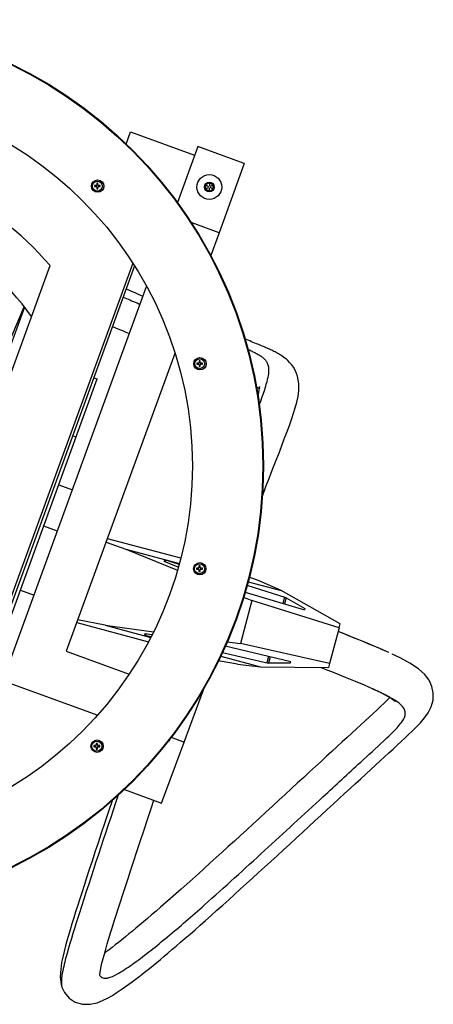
# Model space of a CAD drawing. Header units: millimetres. Extents: x 134 to 1131, y 498 to 1294.
# Tile 4 of 4: x 797 to 1131, y 499 to 1294. Entities that reach past the tile are written whole.
import ezdxf

# ---------------------------------------------------------------- set-up
doc = ezdxf.new("R2010")
doc.units = ezdxf.units.MM
doc.header["$LTSCALE"] = 116.208197
doc.layers.get('0').update_dxf_attribs({"linetype": 'CONTINUOUS'})

msp = doc.modelspace()

# ---------------------------------------------------------------- linework, layer by layer
at = {"color": 7, "linetype": 'Continuous'}
for p, q in [((882.84, 1193.87), (886.41, 1203.64)), ((886.41, 1203.64), (938.08, 1184.78)), ((940.68, 1191.92), (924.16, 1146.68)), ((978.26, 1178.2), (940.68, 1191.92)), ((978.26, 1178.2), (957.82, 1122.21)), ((859.06, 1162.21), (859.06, 1160.67)), ((859.98, 1162.21), (859.06, 1162.21)), ((859.98, 1160.67), (859.98, 1162.21)), ((950.01, 1162.6), (947.01, 1160.87)), ((950.01, 1162.6), (950.01, 1159.84)), ((953.01, 1160.87), (950.01, 1162.6)), ((857.22, 1160.37), (857.22, 1159.45)), ((858.76, 1160.37), (857.22, 1160.37)), ((857.22, 1159.45), (858.76, 1159.45)), ((858, 1160.37), (858, 1159.45)), ((859.98, 1161.43), (859.06, 1161.43)), ((859.06, 1159.15), (859.06, 1157.61)), ((859.06, 1158.39), (859.98, 1158.39)), ((859.06, 1157.61), (859.98, 1157.61)), ((859.98, 1157.61), (859.98, 1159.15)), ((861.82, 1160.37), (860.28, 1160.37)), ((860.28, 1159.45), (861.82, 1159.45)), ((861.04, 1159.45), (861.04, 1160.37)), ((861.82, 1159.45), (861.82, 1160.37)), ((947.01, 1160.87), (947, 1157.41)), ((947, 1157.41), (949.39, 1158.78)), ((947, 1157.41), (950, 1155.67)), ((947.01, 1160.87), (949.4, 1159.49)), ((950, 1155.67), (950, 1158.43)), ((950, 1155.67), (953, 1157.4)), ((953.01, 1160.87), (950.61, 1159.49)), ((953, 1157.4), (950.61, 1158.78)), ((953, 1157.4), (953.01, 1160.87)), ((924.36, 1147.2), (923.59, 1147.48)), ((957.82, 1122.21), (935.34, 1130.42)), ((957.82, 1122.22), (951.1, 1103.81)), ((672.94, 688.89), (821.42, 1095.64)), ((888.16, 1097.66), (722.68, 644.35)), ((889.5, 1095.48), (732.63, 665.76)), ((783.07, 760.19), (899.33, 1078.65)), ((896.47, 1070.81), (892.63, 1072.44)), ((800.68, 1062.13), (689.69, 758.09)), ((708.03, 845.3), (800.45, 1062.44)), ((882.41, 1042.01), (885.48, 1040.7)), ((922.23, 1024.73), (834.36, 784.04)), ((942.67, 1018.68), (941.75, 1018.68)), ((941.75, 1018.68), (941.75, 1017.14)), ((942.67, 1017.14), (942.67, 1018.68)), ((941.45, 1016.84), (939.91, 1016.84)), ((939.91, 1016.84), (939.91, 1015.92)), ((939.91, 1015.92), (941.45, 1015.92)), ((940.69, 1016.84), (940.69, 1015.92)), ((942.67, 1017.9), (941.75, 1017.9)), ((941.75, 1015.62), (941.75, 1014.08)), ((941.75, 1014.86), (942.67, 1014.86)), ((941.75, 1014.08), (942.67, 1014.08)), ((942.67, 1014.08), (942.67, 1015.62)), ((944.51, 1016.84), (942.97, 1016.84)), ((942.97, 1015.92), (944.51, 1015.92)), ((943.73, 1015.92), (943.73, 1016.84)), ((944.51, 1015.92), (944.51, 1016.84)), ((754.1, 714.62), (859.44, 1004.05)), ((856.52, 1005.11), (859.44, 1004.05)), ((842.34, 957.07), (839.37, 958.15)), ((828.34, 918.6), (839.43, 914.56)), ((827.23, 881.14), (816.17, 885.16)), ((866.59, 872.33), (882.46, 866.68)), ((926.85, 859.16), (867.58, 875.03)), ((882.46, 866.68), (925.76, 855.09)), ((882.46, 866.68), (924.28, 849.6)), ((913.95, 857.82), (913.62, 856.57)), ((924.91, 851.93), (913.62, 856.57)), ((925.52, 854.21), (913.95, 857.82)), ((914.78, 857.56), (914.43, 856.24)), ((942.51, 853.03), (941.59, 853.03)), ((941.59, 853.03), (941.59, 851.49)), ((942.51, 852.25), (941.59, 852.25)), ((942.51, 851.49), (942.51, 853.03)), ((941.29, 851.19), (939.75, 851.19)), ((939.75, 851.19), (939.75, 850.27)), ((939.75, 850.27), (941.29, 850.27)), ((940.53, 851.19), (940.53, 850.27)), ((941.59, 849.97), (941.59, 848.43)), ((941.59, 849.21), (942.51, 849.21)), ((941.59, 848.43), (942.51, 848.43)), ((942.51, 848.43), (942.51, 849.97)), ((944.35, 851.19), (942.81, 851.19)), ((942.81, 850.27), (944.35, 850.27)), ((943.57, 850.27), (943.57, 851.19)), ((944.35, 850.27), (944.35, 851.19)), ((990.27, 841.07), (982.26, 843.94)), ((1012.03, 827.27), (980.51, 837.09)), ((981.31, 840.23), (1007.95, 833.1)), ((1007.95, 833.1), (990.27, 841.07)), ((797.36, 833.48), (808.37, 829.48)), ((977.69, 827.78), (984.44, 825.02)), ((978.92, 831.82), (1026.95, 817.4)), ((1055.67, 806.12), (1007.95, 833.1)), ((1010.72, 827.68), (1009.38, 822.67)), ((984.44, 825.02), (975.12, 790.22)), ((1054.79, 802.86), (984.44, 825.02)), ((1012.03, 827.27), (1010.69, 822.28)), ((1012.03, 827.27), (1027.29, 818.65)), ((1027.29, 818.65), (1026.95, 817.4)), ((842.82, 807.22), (900.78, 791.71)), ((865.95, 805.13), (843.6, 809.34)), ((865.95, 805.13), (904.91, 799.81)), ((865.95, 805.13), (902.71, 795.29)), ((1054.79, 802.86), (1055.67, 806.12)), ((898.03, 798.32), (897.69, 797.07)), ((897.69, 797.07), (903, 795.88)), ((898.03, 798.32), (903.8, 797.54)), ((898.89, 798.2), (898.54, 796.88)), ((1054.79, 802.86), (1047.14, 774.26)), ((1015.77, 775.6), (962.9, 788.07)), ((964.49, 791.67), (975.12, 790.22)), ((1047.14, 774.26), (975.12, 790.22)), ((834.36, 784.04), (885.11, 765.52)), ((959.25, 780.16), (991.45, 771.54)), ((960.53, 782.94), (997.91, 774.53)), ((997.91, 779.81), (996.57, 774.83)), ((957.57, 776.51), (958.81, 776.18)), ((972.68, 773.59), (958.81, 776.18)), ((972.68, 773.59), (991.45, 771.54)), ((999.24, 779.5), (997.91, 774.53)), ((1015.43, 774.36), (997.91, 774.53)), ((1015.43, 774.36), (1015.77, 775.6)), ((1047.14, 774.26), (1046.27, 771.01)), ((991.45, 771.54), (1046.27, 771.01)), ((1040.13, 771.07), (1042.19, 770.26)), ((859.42, 732.31), (783.07, 760.19)), ((1075.05, 756.84), (1082.15, 753.69)), ((929.73, 710.7), (943.48, 747.82)), ((942.26, 748.27), (943.48, 747.82)), ((943.48, 747.82), (946.13, 754.97)), ((1082.15, 753.69), (1081.94, 753.79)), ((859.55, 709.66), (858.63, 709.66)), ((858.63, 709.66), (858.63, 708.12)), ((859.55, 708.88), (858.63, 708.88)), ((859.55, 708.12), (859.55, 709.66)), ((911.42, 661.32), (929.73, 710.7)), ((917.4, 711.15), (916.79, 711.37)), ((918.1, 713.06), (917.4, 711.15)), ((919.27, 714.57), (929.73, 710.7)), ((858.33, 707.82), (856.79, 707.82)), ((856.79, 707.82), (856.79, 706.9)), ((856.79, 706.9), (858.33, 706.9)), ((857.57, 707.82), (857.57, 706.9)), ((858.63, 706.6), (858.63, 705.06)), ((858.63, 705.84), (859.55, 705.84)), ((858.63, 705.06), (859.55, 705.06)), ((859.55, 705.06), (859.55, 706.6)), ((861.39, 707.82), (859.85, 707.82)), ((859.85, 706.9), (861.39, 706.9)), ((860.61, 706.9), (860.61, 707.82)), ((861.39, 706.9), (861.39, 707.82)), ((881.4, 672.44), (911.42, 661.32)), ((830.33, 514.77), (830.79, 513.05)), ((830.79, 513.05), (830.94, 512.55))]:
    msp.add_line(p, q, dxfattribs=at)
for points in [[(892.63, 1072.44), (890.57, 1073.32), (888.59, 1074.16), (886.68, 1074.97), (884.83, 1075.75), (883.03, 1076.51), (882.64, 1076.67)], [(880.24, 1070.11), (880.39, 1070.05), (881.71, 1069.53), (883.04, 1069), (884.38, 1068.45), (885.76, 1067.89), (887.18, 1067.31), (888.63, 1066.7), (890.11, 1066.09), (891.6, 1065.46), (893.1, 1064.83), (894.13, 1064.4)], [(871.65, 1046.58), (872.39, 1046.26), (874.25, 1045.48), (876.17, 1044.67), (878.17, 1043.82), (880.25, 1042.93), (882.41, 1042.01)], [(992.83, 909.5), (995.76, 917.09), (998.62, 924.49), (1001.4, 931.65), (1004.06, 938.52), (1006.56, 944.99), (1008.93, 951.15), (1011.13, 956.92), (1013.14, 962.28), (1015, 967.37), (1016.63, 972), (1018.08, 976.33), (1019.47, 980.81), (1020.7, 985.36), (1021.67, 989.87), (1022.29, 994.64), (1022.32, 1000.36), (1021.29, 1006.2), (1019.58, 1010.67), (1017.94, 1013.57), (1016.4, 1015.7), (1014.89, 1017.45), (1013.46, 1018.88), (1012.22, 1019.98), (1011.04, 1020.94), (1009.89, 1021.8), (1008.83, 1022.53), (1007.8, 1023.2), (1006.8, 1023.82), (1005.85, 1024.39), (1004.92, 1024.91), (1004, 1025.41), (1003.12, 1025.87), (1002.23, 1026.33), (1001.34, 1026.77), (1000.46, 1027.2), (999.55, 1027.62), (998.63, 1028.05), (997.7, 1028.48), (996.74, 1028.91), (995.76, 1029.34), (994.76, 1029.77), (993.73, 1030.22), (992.67, 1030.67), (991.58, 1031.13), (990.45, 1031.6), (989.29, 1032.08), (988.08, 1032.58), (986.83, 1033.1), (985.53, 1033.63), (984.18, 1034.18), (982.76, 1034.76), (981.28, 1035.36), (978.78, 1036.38)], [(981.18, 1027.99), (981.24, 1027.96), (982.09, 1027.58), (982.92, 1027.21), (983.73, 1026.84), (984.51, 1026.47), (985.27, 1026.11), (986.01, 1025.75), (986.72, 1025.4), (987.42, 1025.04), (988.11, 1024.67), (988.77, 1024.31), (989.42, 1023.94), (990.05, 1023.57), (990.66, 1023.19), (991.26, 1022.8), (991.83, 1022.41), (992.39, 1022), (992.92, 1021.59), (993.43, 1021.17), (993.93, 1020.72), (994.4, 1020.26), (994.85, 1019.78), (995.29, 1019.28), (995.69, 1018.75), (996.07, 1018.18), (996.43, 1017.58), (996.75, 1016.94), (997.04, 1016.25), (997.29, 1015.52), (997.51, 1014.72), (997.67, 1013.86), (997.79, 1012.93), (997.86, 1011.92), (997.87, 1010.81), (997.81, 1009.61), (997.68, 1008.29), (997.48, 1006.84), (997.2, 1005.26), (996.82, 1003.51), (996.35, 1001.59), (995.77, 999.46), (995.07, 997.11), (994.25, 994.5), (993.29, 991.63), (992.2, 988.49), (990.97, 985.04), (990.33, 983.31)], [(988.02, 997.65), (988.35, 997.49), (988.89, 997.21), (989.38, 996.93), (989.84, 996.68), (990.26, 996.43), (990.29, 996.41)], [(990.03, 994.78), (989.35, 991.9), (989.09, 991.01)], [(990.77, 996.76), (990.47, 997.62), (990.42, 997.88), (990.37, 996.92), (990.03, 994.78)], [(1095.16, 782.93), (1090.22, 785.13), (1083.13, 788.19), (1075.56, 791.35), (1067.39, 794.67), (1058.95, 798.05), (1054.03, 799.99)], [(1127.55, 760.7), (1124.12, 765.23), (1119.11, 769.74), (1112.12, 774.37), (1104.11, 778.68), (1097.66, 781.78)], [(1042.19, 770.26), (1051.44, 766.59), (1059.87, 763.19), (1067.75, 759.94), (1075.05, 756.84)], [(830.94, 512.55), (832.95, 508.25), (836.63, 503.77), (841.49, 500.54), (847.43, 498.8), (853.75, 498.83), (859.25, 500.11), (863.69, 501.85), (867.76, 503.86), (871.62, 506.05), (874.82, 508.03), (877.27, 509.63), (879.69, 511.27), (882.33, 513.11), (884.89, 514.95), (887.51, 516.88), (890.2, 518.9), (892.91, 520.98), (895.71, 523.15), (898.63, 525.46), (901.61, 527.84), (904.62, 530.28), (907.56, 532.69), (910.45, 535.08), (913.44, 537.58), (916.58, 540.22), (919.82, 542.96), (923.21, 545.86), (926.78, 548.93), (930.51, 552.15), (934.4, 555.54), (938.44, 559.08), (942.62, 562.76), (946.96, 566.6), (951.47, 570.61), (956.11, 574.75), (960.85, 579), (965.63, 583.3), (970.43, 587.64), (975.28, 592.03), (980.1, 596.4), (984.89, 600.76), (989.76, 605.2), (994.7, 609.71), (999.66, 614.25), (1004.69, 618.86), (1009.79, 623.54), (1014.91, 628.24), (1020.05, 632.97), (1025.18, 637.69), (1030.28, 642.39), (1035.33, 647.04), (1040.32, 651.64), (1045.21, 656.15), (1050.02, 660.58), (1054.71, 664.9), (1059.28, 669.11), (1063.75, 673.22), (1068.09, 677.21), (1072.29, 681.08), (1076.39, 684.84), (1080.36, 688.48), (1084.2, 692), (1087.95, 695.43), (1091.57, 698.75), (1095.06, 701.95), (1098.48, 705.08), (1101.77, 708.11), (1104.94, 711.04), (1108.08, 713.97), (1111.02, 716.74), (1113.86, 719.48), (1117.03, 722.64), (1120.53, 726.34), (1123.86, 730.29), (1126.76, 734.44), (1129.17, 739.17), (1130.73, 744.67), (1130.97, 750.34), (1129.88, 755.69), (1127.55, 760.7)], [(1081.94, 753.79), (1088.13, 750.88), (1092.97, 748.42), (1096.8, 746.25), (1099.2, 744.67), (1100.25, 743.86), (1100.38, 743.81), (1100.13, 744.22)], [(1095.85, 746.79), (1093.85, 744.7), (1091.19, 742.07), (1088.32, 739.32), (1085.37, 736.54), (1082.34, 733.72), (1079.15, 730.78), (1075.81, 727.71), (1072.36, 724.55), (1068.78, 721.27), (1065.07, 717.87), (1061.25, 714.37), (1057.3, 710.75), (1053.23, 707.01), (1049.04, 703.17), (1044.72, 699.2), (1040.27, 695.1), (1035.71, 690.91), (1031.03, 686.59), (1026.23, 682.17), (1021.33, 677.65), (1016.33, 673.05), (1011.25, 668.37), (1006.12, 663.64), (1000.94, 658.87), (995.74, 654.09), (990.55, 649.32), (985.38, 644.57), (980.26, 639.87), (975.22, 635.26), (970.21, 630.68), (965.29, 626.19), (960.46, 621.79), (955.61, 617.39), (950.75, 612.98), (945.94, 608.64), (941.15, 604.32), (936.38, 600.04), (931.72, 595.87), (927.18, 591.83), (922.8, 587.95), (918.6, 584.24), (914.54, 580.68), (910.64, 577.29), (906.92, 574.06), (903.36, 570.99), (899.98, 568.1), (896.76, 565.36), (893.66, 562.75), (890.73, 560.31), (887.93, 557.98), (885.08, 555.64), (882.19, 553.29), (879.34, 551.01), (876.58, 548.82), (873.94, 546.76), (871.41, 544.81), (868.93, 542.94), (866.56, 541.18), (865.45, 540.39)], [(871.38, 663.32), (868.5, 654.68), (865.49, 645.59), (862.69, 637.12), (860.1, 629.26), (857.6, 621.7), (855.23, 614.47), (853, 607.65), (850.86, 601.09), (848.82, 594.82), (846.91, 588.93), (845.11, 583.34), (843.48, 578.23), (841.96, 573.42), (840.44, 568.56), (838.95, 563.73), (837.54, 559.05), (836.16, 554.4), (834.93, 550.08), (833.79, 545.92), (832.61, 541.36), (831.57, 536.9), (830.68, 532.51), (829.89, 527.28), (829.57, 521.13), (830.33, 514.77)], [(861.58, 522.58), (861.8, 524.6), (862.4, 528.01), (863.26, 531.95), (864.2, 535.73), (865.18, 539.43), (866.28, 543.36), (867.53, 547.66), (868.85, 552.07), (870.26, 556.66), (871.69, 561.29), (873.13, 565.85), (874.67, 570.72), (876.37, 576.02), (878.18, 581.62), (880.11, 587.58), (882.16, 593.87), (884.31, 600.44), (886.59, 607.41), (888.98, 614.67), (891.46, 622.19), (894.13, 630.26), (896.99, 638.9), (900.02, 648.04), (903.31, 657.94), (905.21, 663.62)]]:
    msp.add_lwpolyline(points, dxfattribs=at)
for centre, radius in [((633.26, 933.86), 360.49), ((633.26, 933.86), 360), ((633.26, 933.86), 303), ((859.75, 1159.91), 5), ((859.52, 1159.91), 4.02), ((949.97, 1159.15), 10), ((950, 1159.14), 3.93), ((942.44, 1016.38), 5), ((942.21, 1016.38), 4.02), ((942.28, 850.74), 5), ((942.05, 850.73), 4.02), ((859.32, 707.37), 5), ((859.09, 707.36), 4.02)]:
    msp.add_circle(centre, radius, dxfattribs=at)
for centre, radius, start, end in [((633.25, 933.86), 248.16, 40.68872, 139.20169), ((858.76, 1160.67), 0.3, 270, 360), ((858.76, 1159.15), 0.3, 360, 90), ((860.28, 1160.67), 0.3, 180, 270), ((860.28, 1159.15), 0.3, 90, 180), ((633.23, 931.08), 212.68, 35.48229, 144.39518), ((941.45, 1017.14), 0.3, 270, 360), ((941.45, 1015.62), 0.3, 360, 90), ((942.97, 1017.14), 0.3, 180, 270), ((942.97, 1015.62), 0.3, 90, 180), ((941.29, 851.49), 0.3, 270, 360), ((942.81, 851.49), 0.3, 180, 270), ((941.29, 849.97), 0.3, 360, 90), ((942.81, 849.97), 0.3, 90, 180), ((993.79, 556.15), 216.39, 64.00289, 64.26832), ((858.33, 708.12), 0.3, 270, 360), ((859.85, 708.12), 0.3, 180, 270), ((858.33, 706.6), 0.3, 360, 90), ((859.85, 706.6), 0.3, 90, 180)]:
    msp.add_arc(centre, radius, start, end, dxfattribs=at)
for points, knots in [([(1095.16, 782.93), (1092.53, 784.12), (1078.97, 790.08), (1065.22, 795.58), (1054.12, 799.94)], [0, 0, 0, 0, 0.194864, 1, 1, 1, 1]), ([(1087.73, 751.08), (1087.3, 751.29), (1085.44, 752.18), (1083.58, 753.04), (1082.15, 753.69)], [0, 0, 0, 0, 0.236043, 1, 1, 1, 1]), ([(1097.95, 745.69), (1097.29, 746.08), (1094.25, 747.84), (1091.11, 749.44), (1088.63, 750.64)], [0, 0, 0, 0, 0.217029, 1, 1, 1, 1]), ([(1108.08, 735.96), (1107.55, 737.72), (1104.45, 741.63), (1100.45, 744.19), (1097.95, 745.69)], [0, 0, 0, 0, 0.386872, 1, 1, 1, 1]), ([(865.36, 519.82), (866.87, 519.78), (870.95, 520.87), (878.93, 524.98), (894.62, 535.65), (917.53, 554.21), (952.65, 584.69), (994.35, 622.67), (1036.25, 661.36), (1068.28, 690.79), (1088.41, 709.19), (1099.53, 719.69), (1104.96, 725.98), (1107.31, 729.54), (1108.51, 732.86), (1108.36, 735.02), (1108.08, 735.96)], [0, 0, 0, 0, 0.013823, 0.037539, 0.082175, 0.186874, 0.307148, 0.507337, 0.702618, 0.828654, 0.90502, 0.952114, 0.968321, 0.980935, 0.990986, 1, 1, 1, 1]), ([(876.26, 667.66), (865.62, 635.77), (851.53, 593.35), (836.57, 546.06), (831.84, 528.05), (830.6, 520.58), (830.46, 517.92)], [0, 0, 0, 0, 0.643541, 0.85559, 0.949043, 1, 1, 1, 1]), ([(830.46, 517.92), (830.44, 517.43), (830.39, 515.8), (830.51, 514.15), (830.79, 513.05)], [0, 0, 0, 0, 0.301456, 1, 1, 1, 1]), ([(861.19, 522.99), (861.28, 522.7), (861.68, 521.7), (862.42, 520.81), (863.08, 520.42)], [0, 0, 0, 0, 0.283511, 1, 1, 1, 1]), ([(863.08, 520.42), (863.57, 520.13), (864.36, 519.89), (865.15, 519.83), (865.36, 519.82)], [0, 0, 0, 0, 0.725498, 1, 1, 1, 1])]:
    msp.add_open_spline(points, degree=3, knots=knots, dxfattribs=at)

doc.saveas('drawing.dxf')
